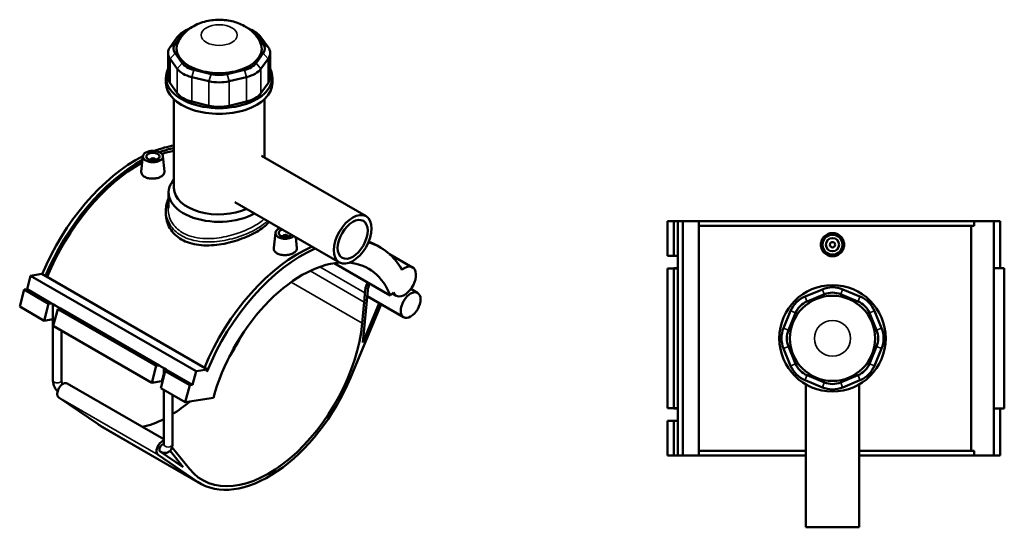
# Model space of a CAD drawing. Header units: millimetres. Extents: x -275 to 995, y -137 to 1181.
# Tile 7 of 7: x -151 to 589, y 799 to 1181. Entities that reach past the tile are written whole.
import ezdxf

# ---------------------------------------------------------------- set-up
doc = ezdxf.new("R2010")
doc.units = ezdxf.units.MM
doc.layers.add('Visible (ANSI)', color=7, linetype='Continuous', lineweight=50)
doc.layers.add('Visible Narrow (ANSI)', color=7, linetype='Continuous', lineweight=35)

msp = doc.modelspace()

# ---------------------------------------------------------------- linework, layer by layer
at = {"layer": 'Visible (ANSI)'}
for p, q in [((-34.51, 1162.56), (-29.14, 1170.05)), ((-25.67, 1173.05), (-28.5, 1171.41)), ((22.91, 1173.05), (25.74, 1171.41)), ((26.38, 1170.05), (31.75, 1162.56)), ((-32.84, 1167.67), (-38.21, 1160.18)), ((35.45, 1160.18), (30.07, 1167.67)), ((-39.73, 1155.76), (-39.73, 1137.35)), ((-29.14, 1148), (-34.51, 1155.49)), ((31.75, 1155.49), (26.38, 1148)), ((36.97, 1155.76), (36.97, 1137.35)), ((-38.21, 1151.34), (-32.84, 1143.85)), ((30.07, 1143.85), (35.45, 1151.34)), ((-7.5, 1139.89), (-20.48, 1143)), ((17.72, 1143), (4.74, 1139.89)), ((-41.38, 1133.01), (-41.38, 1137.35)), ((-32.84, 1125.43), (-38.21, 1132.93)), ((-22.01, 1137.6), (-9.03, 1134.49)), ((6.27, 1134.49), (19.25, 1137.6)), ((35.45, 1132.93), (30.07, 1125.43)), ((38.62, 1133.01), (38.62, 1137.35)), ((-35.38, 1054.01), (-35.38, 1120.84)), ((-9.03, 1116.08), (-22.01, 1119.19)), ((19.25, 1119.19), (6.27, 1116.08)), ((32.62, 1077.07), (32.62, 1120.84)), ((-58.65, 1078.12), (-59.88, 1066.62)), ((-53.16, 1075.41), (-53.16, 1075.21)), ((-49.16, 1075.41), (-49.16, 1075.21)), ((-43.68, 1078.12), (-42.44, 1066.59)), ((30.48, 1078.31), (109.03, 1032.96)), ((-39.38, 1039), (-39.38, 1050.75)), ((10.48, 1043.67), (89.03, 998.32)), ((-41.38, 1037.32), (-41.38, 1034.83)), ((335.68, 1029.23), (335.68, 1003.23)), ((335.68, 1029.23), (340.47, 1029.23)), ((340.47, 1029.23), (343.47, 1029.23)), ((340.47, 1029.23), (340.47, 1003.23)), ((343.47, 1029.23), (343.47, 1003.23)), ((343.47, 1029.23), (347.31, 1029.23)), ((347.31, 1029.23), (347.31, 853.23)), ((347.31, 1029.23), (359.33, 1029.23)), ((359.33, 1029.23), (359.33, 853.23)), ((359.33, 1029.23), (566.14, 1029.23)), ((581.03, 1029.23), (566.14, 1029.23)), ((566.14, 1025.71), (566.14, 1029.23)), ((585.87, 1029.23), (581.03, 1029.23)), ((581.03, 1029.23), (581.03, 853.23)), ((585.87, 1029.23), (585.87, 994.03)), ((566.14, 1025.71), (359.33, 1025.71)), ((563.91, 856.75), (563.91, 1025.71)), ((40.91, 1020.64), (39.68, 1009.14)), ((46.4, 1017.73), (46.4, 1017.92)), ((50.4, 1017.73), (50.4, 1017.92)), ((56.25, 1017.24), (57.12, 1009.1)), ((120, 1009.51), (117.52, 1010.95)), ((126.77, 1004.59), (144.08, 994.6)), ((335.68, 1003.23), (340.47, 1003.23)), ((340.47, 1003.23), (343.47, 1003.23)), ((343.35, 1000.19), (343.35, 994.03)), ((343.47, 1003.23), (343.47, 1001.08)), ((343.47, 1001.08), (343.47, 999.3)), ((343.47, 999.3), (343.47, 993.63)), ((85.03, 997.73), (127.29, 973.33)), ((340.47, 993.63), (335.68, 993.63)), ((335.68, 993.63), (335.68, 888.83)), ((343.47, 994.03), (340.35, 994.03)), ((340.35, 994.03), (340.35, 993.63)), ((343.47, 993.63), (340.47, 993.63)), ((340.47, 993.63), (340.47, 888.83)), ((343.47, 993.63), (343.47, 888.83)), ((588.87, 994.03), (581.03, 994.03)), ((588.87, 994.03), (588.87, 888.43)), ((-145.8, 978.15), (-143.09, 988.31)), ((-143.09, 988.31), (-134.59, 989.64)), ((-143.09, 988.31), (-18.64, 916.45)), ((-134.59, 989.64), (-10.14, 917.79)), ((-151.32, 965.12), (-147.93, 977.82)), ((-147.93, 977.82), (-145.8, 978.15)), ((-147.93, 977.82), (-129.54, 967.2)), ((-145.8, 978.15), (-127.42, 967.54)), ((106.58, 938.14), (110.3, 977.32)), ((142.72, 978.33), (147.86, 975.36)), ((452.07, 978.06), (439.09, 972.69)), ((480.35, 972.69), (467.37, 978.06)), ((109.88, 972.95), (137.32, 957.11)), ((127.29, 973.33), (129.74, 975.78)), ((128.9, 974.94), (131.77, 973.28)), ((440.62, 968.99), (453.6, 974.37)), ((465.84, 974.37), (478.82, 968.99)), ((-151.32, 965.12), (-132.93, 954.5)), ((-132.93, 954.5), (-129.54, 967.2)), ((-129.54, 967.2), (-127.42, 967.54)), ((-127.42, 967.54), (-125.9, 966.66)), ((-126.3, 909.54), (-126.3, 966.89)), ((-122.76, 963.28), (-126.14, 950.59)), ((-125.9, 966.66), (-124.64, 965.93)), ((-124.64, 965.93), (-120.63, 963.62)), ((-120.63, 963.62), (-122.76, 963.28)), ((-122.76, 963.28), (-48.65, 920.5)), ((-120.63, 963.62), (-46.53, 920.83)), ((97.3, 911.5), (120.52, 966.81)), ((107.7, 968.4), (106.19, 952.55)), ((118.99, 967.69), (106.58, 938.14)), ((-126.3, 955.55), (-132.93, 954.5)), ((428.26, 961.86), (422.89, 948.89)), ((426.58, 947.36), (431.96, 960.33)), ((487.48, 960.33), (492.85, 947.36)), ((496.55, 948.89), (491.17, 961.86)), ((-126.14, 950.59), (-52.04, 907.8)), ((-119.9, 909.54), (-119.9, 946.98)), ((422.89, 933.58), (428.26, 920.6)), ((431.96, 922.13), (426.58, 935.11)), ((492.85, 935.11), (487.48, 922.13)), ((491.17, 920.6), (496.55, 933.58)), ((-52.04, 907.8), (-48.65, 920.5)), ((-48.65, 920.5), (-46.53, 920.83)), ((-46.53, 920.83), (-42.52, 918.52)), ((-42.91, 912.64), (-42.91, 918.75)), ((-42.52, 918.52), (-41.26, 917.79)), ((-41.86, 916.58), (-45.25, 903.88)), ((-39.74, 916.91), (-41.86, 916.58)), ((-41.86, 916.58), (-23.48, 905.96)), ((-41.26, 917.79), (-39.74, 916.91)), ((-39.74, 916.91), (-21.35, 906.3)), ((-21.35, 906.3), (-18.64, 916.45)), ((-18.64, 916.45), (-10.14, 917.79)), ((-10.14, 917.79), (-10.59, 916.08)), ((453.6, 908.1), (440.62, 913.47)), ((478.82, 913.47), (465.84, 908.1)), ((-115.64, 907.36), (-42.91, 865.37)), ((-44.6, 908.97), (-52.04, 907.8)), ((-45.25, 903.88), (-26.86, 893.27)), ((-26.86, 893.27), (-23.48, 905.96)), ((-23.48, 905.96), (-21.35, 906.3)), ((439.09, 909.78), (452.07, 904.4)), ((439.72, 906.59), (439.72, 799.23)), ((467.37, 904.4), (480.35, 909.78)), ((479.72, 906.59), (479.72, 799.23)), ((-92.29, 876.63), (-121.96, 896.7)), ((-42.91, 861.4), (-42.91, 902.53)), ((-36.51, 861.4), (-36.51, 898.84)), ((-26.86, 893.27), (-5.6, 896.61)), ((335.68, 888.83), (340.47, 888.83)), ((340.35, 888.83), (340.35, 888.43)), ((340.35, 888.43), (343.47, 888.43)), ((340.47, 888.83), (343.47, 888.83)), ((343.35, 888.43), (343.35, 882.27)), ((343.47, 888.83), (343.47, 883.16)), ((581.03, 888.43), (588.87, 888.43)), ((585.87, 888.43), (585.87, 853.23)), ((343.47, 883.16), (343.47, 881.38)), ((343.47, 881.38), (343.47, 879.23)), ((-90.22, 875.33), (-15.55, 832.21)), ((340.47, 879.23), (335.68, 879.23)), ((335.68, 879.23), (335.68, 853.23)), ((343.47, 879.23), (340.47, 879.23)), ((340.47, 879.23), (340.47, 853.23)), ((343.47, 879.23), (343.47, 853.23)), ((-23.69, 843.12), (-36.78, 859.3)), ((-47.29, 853.59), (-17.62, 833.51)), ((-28.47, 844.47), (-45.73, 856.15)), ((-45.7, 856.13), (-45.67, 856.11)), ((-38.31, 856.63), (-28.47, 844.47)), ((335.68, 853.23), (340.47, 853.23)), ((340.47, 853.23), (343.47, 853.23)), ((343.47, 853.23), (347.31, 853.23)), ((347.31, 853.23), (359.33, 853.23)), ((439.72, 856.75), (359.33, 856.75)), ((359.33, 853.23), (439.72, 853.23)), ((566.14, 856.75), (479.72, 856.75)), ((479.72, 853.23), (566.14, 853.23)), ((566.14, 853.23), (566.14, 856.75)), ((566.14, 853.23), (581.03, 853.23)), ((581.03, 853.23), (585.87, 853.23)), ((439.72, 799.23), (479.72, 799.23))]:
    msp.add_line(p, q, dxfattribs=at)
for centre, radius in [((459.72, 1011.63), 7.5), ((459.72, 1011.63), 5), ((459.72, 1011.63), 2), ((459.72, 941.23), 40), ((459.72, 941.23), 32)]:
    msp.add_circle(centre, radius, dxfattribs=at)
for centre, radius, start, end in [((346.55, 1000.19), 3.2, 163.82929, 196.17071), ((459.72, 959.58), 20, 67.5, 112.5), ((446.74, 954.21), 20, 112.5, 157.5), ((459.72, 959.58), 16, 67.5, 112.5), ((472.7, 954.21), 20, 22.5, 67.5), ((446.74, 954.21), 16, 112.5, 157.5), ((472.7, 954.21), 16, 22.5, 67.5), ((441.37, 941.23), 20, 157.5, 202.5), ((478.07, 941.23), 20, 337.5, 22.5), ((441.37, 941.23), 16, 157.5, 202.5), ((478.07, 941.23), 16, 337.5, 22.5), ((446.74, 928.26), 20, 202.5, 247.5), ((446.74, 928.26), 16, 202.5, 247.5), ((472.7, 928.26), 16, 292.5, 337.5), ((472.7, 928.26), 20, 292.5, 337.5), ((459.72, 922.88), 20, 247.5, 292.5), ((459.72, 922.88), 16, 247.5, 292.5), ((346.55, 882.27), 3.2, 163.82929, 196.17071)]:
    msp.add_arc(centre, radius, start, end, dxfattribs=at)
for centre, major_axis, ratio, start_param, end_param in [((-14.36, 1163.25), (-20, 0), 0.57735, 5.497787, 5.890486), ((-14.36, 1166.52), (16, 0), 0.57735, 2.153584, 2.748894), ((11.6, 1166.52), (16, 0), 0.57735, 0.392699, 0.988009), ((11.6, 1163.25), (20, 0), 0.57735, 0.392699, 0.785398), ((-19.73, 1159.02), (-16, 0), 0.57735, 5.890486, 6.675884), ((-1.38, 1159.02), (-32, 0), 0.57735, 5.987978, 9.719985), ((16.97, 1159.02), (16, 0), 0.57735, 5.890486, 6.675884), ((-19.73, 1155.76), (-20, 0), 0.57735, 5.890486, 6.675884), ((16.97, 1155.76), (20, 0), 0.57735, 5.890486, 6.675884), ((-14.36, 1151.53), (-16, 0), 0.57735, 0.392699, 1.178097), ((11.6, 1151.53), (-16, 0), 0.57735, 1.963495, 2.748894), ((-1.38, 1137.35), (-40, 0), 0.57735, 5.99515, 9.712813), ((-14.36, 1148.27), (-20, 0), 0.57735, 0.392699, 1.178097), ((-1.38, 1148.43), (-16, 0), 0.57735, 1.178097, 1.963495), ((11.6, 1148.27), (20, 0), 0.57735, 5.105088, 5.890486), ((-1.38, 1133.01), (-40, 0), 0.57735, 0, 3.141593), ((-19.73, 1137.35), (-20, 0), 0.57735, 0, 0.392699), ((-1.38, 1145.16), (20, 0), 0.57735, 4.31969, 5.105088), ((16.97, 1137.35), (20, 0), 0.57735, 5.890486, 6.283185), ((-14.36, 1129.85), (-20, 0), 0.57735, 0.392699, 1.178097), ((11.6, 1129.85), (-20, 0), 0.57735, 1.963495, 2.748894), ((-1.38, 1126.75), (-20, 0), 0.57735, 1.178097, 1.963495), ((-63.61, 978.9), (-59.16, -102.47), 0.57735, 3.582877, 3.762129), ((-61.12, 977.46), (59.16, 102.47), 0.57735, 0.472715, 0.606539), ((-61.12, 977.46), (-58, -100.46), 0.57735, 3.607835, 3.722627), ((-63.61, 978.9), (-59.16, -102.47), 0.57735, 3.867562, 4.935541), ((-61.12, 977.46), (59.16, 102.47), 0.57735, 0.75951, 1.793948), ((-61.12, 977.46), (-58, -100.46), 0.57735, 3.903221, 4.940082), ((-51.16, 1075.41), (-2, 0), 0.57735, 2.963882, 6.460896), ((-1.38, 1050.75), (-38, 0), 0.57735, 5.820231, 8.631899), ((-1.38, 1054.01), (-34, 0), 0.57735, 0, 2.229851), ((48.4, 1020.37), (-7.5, 0), 0.57735, 5.266979, 8.870187), ((48.4, 1020.37), (-5, 0), 0.57735, 5.147523, 8.989644), ((48.4, 1017.92), (-2, 0), 0.57735, 2.963882, 6.460896), ((58.36, 908.48), (59.16, 102.47), 0.57735, 0.664601, 1.793948), ((60.84, 907.04), (-59.16, -102.47), 0.57735, 3.806194, 4.950367), ((60.84, 907.04), (59.16, 102.47), 0.57735, 5.950071, 6.428728), ((58.36, 908.48), (59.16, 102.47), 0.57735, 0, 0.10426), ((60.84, 907.04), (50, 86.6), 0.57735, 0.372541, 2.007129), ((60.84, 907.04), (50, 86.6), 0.57735, 5.846853, 6.539108), ((137.92, 983.94), (-6.15, -10.66), 0.57735, 5.846853, 10.421472), ((117.7, 980.6), (-6.77, -11.72), 0.57735, 4.823578, 5.465567), ((117.7, 980.6), (-5.27, -9.13), 0.57735, 4.855423, 5.3822), ((37.46, 937.26), (50, 86.6), 0.57735, 5.3822, 5.465567), ((-123.1, 966.64), (-3.19, 0.77), 0.349506, 0.587226, 1.15169), ((35.95, 921.41), (-50, -86.6), 0.57735, 6.064865, 8.523793), ((-38.72, 964.53), (50, 86.6), 0.57735, 4.618614, 4.806164), ((-39.71, 918.49), (-3.19, 0.77), 0.349506, 0.587226, 1.15169), ((35.95, 921.41), (-51.5, -89.2), 0.57735, 6.241978, 8.070118), ((-118.74, 901.99), (-3.1, -5.37), 0.57735, 3.141593, 6.241978), ((-41.2, 907.01), (-4.64, 1.24), 0.345066, 5.415883, 5.620631), ((-38.72, 964.53), (50, 86.6), 0.57735, 3.958143, 4.148625), ((-38.72, 964.53), (-51.5, -89.2), 0.57735, 6.241978, 6.283185), ((-38.72, 964.53), (50, 86.6), 0.57735, 3.637244, 3.867594), ((-44.07, 858.88), (-3.1, -5.37), 0.57735, 3.660206, 6.241978), ((-44.07, 858.88), (-1.6, -2.77), 0.57735, 3.390892, 6.241978)]:
    msp.add_ellipse(centre, major_axis=major_axis, ratio=ratio, start_param=start_param, end_param=end_param, dxfattribs=at)
for centre, major_axis in [((-51.16, 1077.86), (7.5, 0)), ((-51.16, 1077.86), (-5, 0)), ((99.03, 1015.64), (10, 17.32)), ((99.03, 1015.64), (8, 13.86)), ((142.59, 966.23), (5.27, 9.13))]:
    msp.add_ellipse(centre, major_axis=major_axis, ratio=0.57735, dxfattribs=at)
for points, knots in [([(29.24, 1164.4), (27.91, 1166.91), (26.28, 1169.01), (22.36, 1172.97), (20.01, 1174.63), (14.52, 1177.67), (11.34, 1178.79), (4.51, 1180.38), (0.84, 1180.7), (-6.5, 1180.46), (-10.18, 1179.89), (-17.41, 1177.61), (-21, 1175.96), (-27.1, 1171.23), (-29.7, 1168.54), (-31.81, 1164.75), (-31.9, 1164.58), (-32, 1164.4)], [5.792994, 5.792994, 5.792994, 5.792994, 6.01677, 6.01677, 6.303916, 6.303916, 6.687196, 6.687196, 7.126051, 7.126051, 7.566877, 7.566877, 7.998979, 7.998979, 8.328308, 8.328308, 8.344172, 8.344172, 8.344172, 8.344172]), ([(-42.44, 1066.59), (-42.43, 1066.49), (-42.42, 1066.39), (-42.43, 1065.69), (-42.65, 1065.05), (-43.54, 1063.86), (-44.22, 1063.31), (-45.77, 1062.41), (-46.75, 1062.01), (-48.9, 1061.44), (-50.07, 1061.28), (-52.26, 1061.21), (-53.43, 1061.3), (-55.59, 1061.76), (-56.57, 1062.13), (-58.13, 1063.03), (-58.8, 1063.61), (-59.69, 1064.91), (-59.9, 1065.62), (-59.9, 1066.4), (-59.89, 1066.51), (-59.88, 1066.62)], [0.605891, 0.605891, 0.605891, 0.605891, 0.659487, 0.659487, 0.988409, 0.988409, 1.317332, 1.317332, 1.646255, 1.646255, 1.975177, 1.975177, 2.304921, 2.304921, 2.634664, 2.634664, 2.964122, 2.964122, 3.29358, 3.29358, 3.34772, 3.34772, 3.34772, 3.34772]), ([(-41.38, 1037.32), (-41.38, 1038.86), (-41.21, 1040.4), (-40.55, 1043.4), (-40.05, 1044.87), (-39.39, 1046.3), (-39.39, 1046.32), (-39.38, 1046.33)], [27.347137, 27.347137, 27.347137, 27.347137, 27.949201, 27.949201, 28.546947, 28.546947, 28.553183, 28.553183, 28.553183, 28.553183]), ([(36.23, 1028.8), (36.03, 1028.55), (35.82, 1028.3), (34.58, 1026.89), (33.31, 1025.74), (30.37, 1023.49), (28.69, 1022.39), (25.11, 1020.32), (23.09, 1019.28), (18.7, 1017.3), (16.33, 1016.35), (11.41, 1014.64), (8.84, 1013.88), (3.7, 1012.6), (1.11, 1012.09), (-3.88, 1011.37), (-6.46, 1011.13), (-11.6, 1010.99), (-14.17, 1011.1), (-19.09, 1011.71), (-21.46, 1012.22), (-25.85, 1013.62), (-27.87, 1014.51), (-31.46, 1016.58), (-33.13, 1017.82), (-36.08, 1020.66), (-37.34, 1022.25), (-39.38, 1025.65), (-40.14, 1027.47), (-41.14, 1031.15), (-41.38, 1033.02), (-41.38, 1034.83)], [4.395317, 4.395317, 4.395317, 4.395317, 4.56144, 4.56144, 5.321409, 5.321409, 6.081377, 6.081377, 6.841346, 6.841346, 7.601315, 7.601315, 8.361283, 8.361283, 9.121252, 9.121252, 9.881628, 9.881628, 10.642003, 10.642003, 11.402379, 11.402379, 12.162755, 12.162755, 12.923131, 12.923131, 13.683506, 13.683506, 14.443882, 14.443882, 15.204258, 15.204258, 15.204258, 15.204258]), ([(468.47, 1011.63), (468.47, 1010.53), (468.25, 1009.36), (467.35, 1007.21), (466.68, 1006.23), (465.12, 1004.68), (464.14, 1004.01), (461.99, 1003.13), (460.82, 1002.91), (458.62, 1002.91), (457.45, 1003.13), (455.3, 1004.01), (454.32, 1004.68), (452.76, 1006.23), (452.08, 1007.21), (451.19, 1009.36), (450.97, 1010.53), (450.97, 1012.73), (451.19, 1013.9), (452.08, 1016.05), (452.76, 1017.03), (454.31, 1018.58), (455.3, 1019.25), (457.45, 1020.14), (458.62, 1020.36), (460.82, 1020.36), (461.99, 1020.14), (464.14, 1019.25), (465.13, 1018.58), (466.68, 1017.03), (467.36, 1016.05), (468.25, 1013.9), (468.47, 1012.73), (468.47, 1011.63)], [0, 0, 0, 0, 0.329743, 0.329743, 0.659487, 0.659487, 0.988409, 0.988409, 1.317332, 1.317332, 1.646255, 1.646255, 1.975177, 1.975177, 2.304921, 2.304921, 2.634664, 2.634664, 2.964122, 2.964122, 3.29358, 3.29358, 3.622788, 3.622788, 3.951996, 3.951996, 4.281204, 4.281204, 4.610412, 4.610412, 4.93987, 4.93987, 5.269327, 5.269327, 5.269327, 5.269327]), ([(57.12, 1009.1), (57.13, 1009.01), (57.14, 1008.91), (57.14, 1008.21), (56.91, 1007.57), (56.02, 1006.38), (55.34, 1005.83), (53.79, 1004.93), (52.81, 1004.53), (50.66, 1003.96), (49.49, 1003.8), (47.3, 1003.73), (46.13, 1003.82), (43.97, 1004.28), (42.99, 1004.65), (42.21, 1005.1), (41.43, 1005.55), (40.76, 1006.13), (39.87, 1007.43), (39.66, 1008.14), (39.66, 1008.92), (39.67, 1009.03), (39.68, 1009.14)], [3.240543, 3.240543, 3.240543, 3.240543, 3.29358, 3.29358, 3.622788, 3.622788, 3.951996, 3.951996, 4.281204, 4.281204, 4.610412, 4.610412, 4.93987, 4.93987, 5.269327, 5.269327, 5.269327, 5.599071, 5.599071, 5.928814, 5.928814, 5.982396, 5.982396, 5.982396, 5.982396]), ([(-122.87, 901.29), (-123.25, 901.7), (-123.59, 902.13), (-124.4, 903.27), (-124.82, 904), (-125.52, 905.52), (-125.8, 906.31), (-126.19, 907.91), (-126.3, 908.72), (-126.3, 909.54)], [3.560991, 3.560991, 3.560991, 3.560991, 3.769911, 3.769911, 4.08407, 4.08407, 4.39823, 4.39823, 4.712389, 4.712389, 4.712389, 4.712389]), ([(-119.06, 906.86), (-119.14, 907), (-119.21, 907.14), (-119.44, 907.6), (-119.56, 907.91), (-119.75, 908.5), (-119.82, 908.78), (-119.88, 909.22), (-119.9, 909.4), (-119.9, 909.54)], [3.9308868, 3.9308868, 3.9308868, 3.9308868, 4.0424352, 4.0424352, 4.2872198, 4.2872198, 4.5224202, 4.5224202, 4.712389, 4.712389, 4.712389, 4.712389]), ([(-36.51, 861.4), (-36.51, 860.58), (-36.62, 859.76), (-37.15, 858.18), (-37.56, 857.43), (-38.61, 856.3), (-39.17, 855.89), (-40.37, 855.33), (-40.99, 855.17), (-42.3, 855.05), (-42.97, 855.12), (-44.34, 855.45), (-45.03, 855.74), (-45.67, 856.11)], [1.570796, 1.570796, 1.570796, 1.570796, 1.884956, 1.884956, 2.181217, 2.181217, 2.405485, 2.405485, 2.61764, 2.61764, 2.857668, 2.857668, 3.141593, 3.141593, 3.141593, 3.141593]), ([(-42.91, 861.4), (-42.91, 861.25), (-42.93, 861.13), (-42.95, 861.01), (-42.96, 860.98), (-42.96, 860.98)], [1.5707963, 1.5707963, 1.5707963, 1.5707963, 1.7731448, 1.7731448, 1.9284245, 1.9284245, 1.9284245, 1.9284245])]:
    msp.add_open_spline(points, degree=3, knots=knots, dxfattribs=at)
at = {"layer": 'Visible Narrow (ANSI)'}
for p, q in [((-29.14, 1170.05), (-32.84, 1167.67)), ((26.38, 1170.05), (30.07, 1167.67)), ((-38.21, 1160.18), (-34.51, 1162.56)), ((31.75, 1162.56), (35.45, 1160.18)), ((-34.51, 1155.49), (-38.21, 1151.34)), ((31.75, 1155.49), (35.45, 1151.34)), ((-38.21, 1132.93), (-38.21, 1151.34)), ((-29.14, 1148), (-32.84, 1143.85)), ((26.38, 1148), (30.07, 1143.85)), ((35.45, 1151.34), (35.45, 1132.93)), ((-32.84, 1143.85), (-32.84, 1125.43)), ((-20.48, 1143), (-22.01, 1137.6)), ((-7.5, 1139.89), (-9.03, 1134.49)), ((4.74, 1139.89), (6.27, 1134.49)), ((17.72, 1143), (19.25, 1137.6)), ((30.07, 1125.43), (30.07, 1143.85)), ((-22.01, 1119.19), (-22.01, 1137.6)), ((-9.03, 1134.49), (-9.03, 1116.08)), ((6.27, 1116.08), (6.27, 1134.49)), ((19.25, 1137.6), (19.25, 1119.19)), ((66.96, 991.92), (107.7, 968.4)), ((108.13, 975.44), (74.3, 994.97)), ((52.69, 983.44), (106.19, 952.55)), ((453.52, 974.55), (452.14, 977.88)), ((465.92, 974.55), (467.3, 977.88)), ((439.16, 972.5), (440.54, 969.18)), ((478.9, 969.18), (480.27, 972.5)), ((431.78, 960.41), (428.45, 961.79)), ((487.66, 960.41), (490.99, 961.79)), ((426.4, 947.43), (423.07, 948.81)), ((493.04, 947.43), (496.36, 948.81)), ((426.4, 935.03), (423.07, 933.66)), ((493.04, 935.03), (496.36, 933.66)), ((431.78, 922.06), (428.45, 920.68)), ((487.66, 922.06), (490.99, 920.68)), ((-44.6, 908.97), (-42.91, 915.28)), ((440.54, 913.29), (439.16, 909.96)), ((478.9, 913.29), (480.27, 909.96)), ((453.52, 907.91), (452.14, 904.59)), ((465.92, 907.91), (467.3, 904.59)), ((-121.96, 896.7), (-47.29, 853.59)), ((-92.29, 876.63), (-17.62, 833.51))]:
    msp.add_line(p, q, dxfattribs=at)
msp.add_circle((459.72, 941.23), 13.5, dxfattribs=at)
msp.add_ellipse((-1.38, 1169.14), major_axis=(-13.5, 0), ratio=0.57735, dxfattribs=at)
for centre, major_axis, start_param, end_param in [((-123.1, 909.54), (-3.2, 0), 0, 3.141593), ((-39.71, 861.4), (3.2, 0), 3.141593, 6.283185), ((-44.07, 858.88), (-1.6, -2.77), 6.241978, 6.283185)]:
    msp.add_ellipse(centre, major_axis=major_axis, ratio=0.57735, start_param=start_param, end_param=end_param, dxfattribs=at)
for points, knots in [([(-41.38, 1037.32), (-41.38, 1035.45), (-41.11, 1033.57), (-39.58, 1028.28), (-37.62, 1025.01), (-32.11, 1019.64), (-28.61, 1017.51), (-19.33, 1014.18), (-13.2, 1013.47), (-1.8, 1013.98), (3.41, 1014.83), (13.23, 1017.39), (17.85, 1019.05), (25.79, 1022.73), (29.17, 1024.72), (33, 1027.69), (34.04, 1028.62), (34.92, 1029.55)], [-27.347137, -27.347137, -27.347137, -27.347137, -26.569808, -26.569808, -25.095332, -25.095332, -23.667527, -23.667527, -21.806105, -21.806105, -20.308283, -20.308283, -18.858795, -18.858795, -17.486622, -17.486622, -16.874598, -16.874598, -16.874598, -16.874598]), ([(32.47, 1030.97), (31.8, 1030.34), (31.06, 1029.72), (27.67, 1027.13), (24.41, 1025.21), (16.76, 1021.63), (12.31, 1019.98), (2.89, 1017.43), (-2.1, 1016.54), (-13.01, 1015.92), (-18.87, 1016.54), (-27.71, 1019.65), (-31.03, 1021.68), (-36.24, 1026.83), (-38.08, 1029.98), (-39.78, 1036.17), (-39.91, 1039.14), (-39.38, 1042.03)], [17.053613, 17.053613, 17.053613, 17.053613, 17.486622, 17.486622, 18.858795, 18.858795, 20.308283, 20.308283, 21.806105, 21.806105, 23.667527, 23.667527, 25.095332, 25.095332, 26.569808, 26.569808, 27.819361, 27.819361, 27.819361, 27.819361])]:
    msp.add_open_spline(points, degree=3, knots=knots, dxfattribs=at)

doc.saveas('drawing.dxf')
